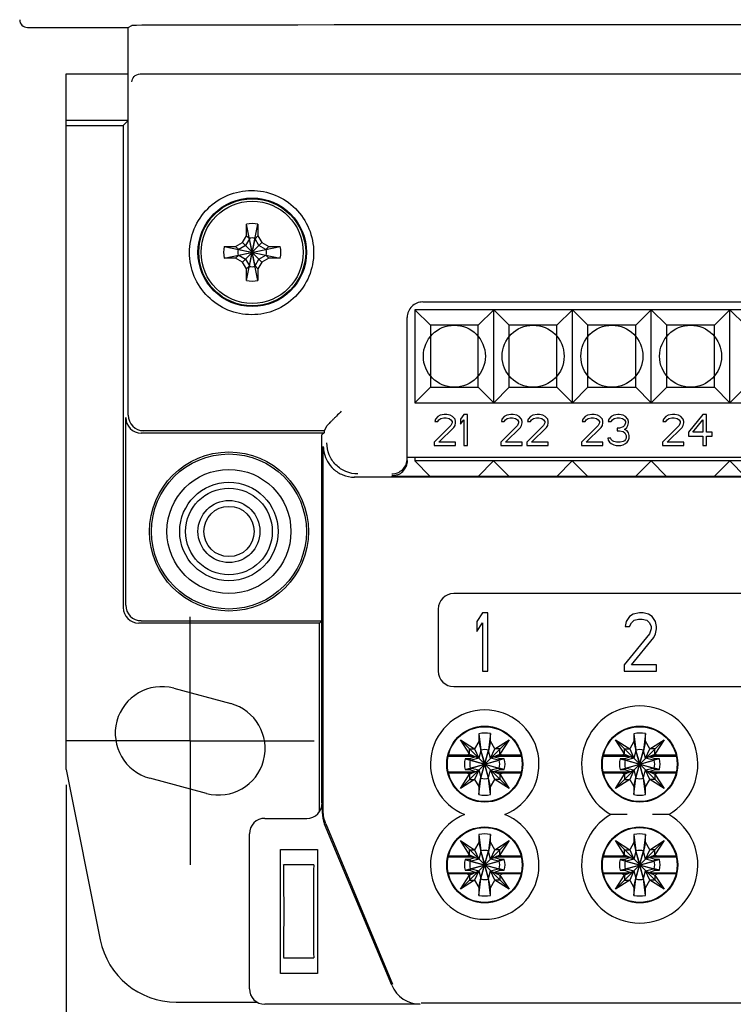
# Model space of a CAD drawing. Header units: millimetres. Extents: x 0 to 594, y 0 to 420.
# Tile 3 of 46: x 54 to 100, y 83 to 147. Entities that reach past the tile are written whole.
import ezdxf

# ---------------------------------------------------------------- set-up
doc = ezdxf.new("R2010")
doc.units = ezdxf.units.MM
doc.header["$LTSCALE"] = 32.67
doc.linetypes.add('CENTER', pattern=[0.6, 0.375, -0.075, 0.075, -0.075])
doc.layers.get('0').update_dxf_attribs({"linetype": 'CONTINUOUS'})
doc.layers.add('DEFAULT_1', color=7, linetype='CENTER')
doc.styles.get("Standard").update_dxf_attribs({"font": 'txt', "width": 0.8})
doc.dimstyles.new('DIMSTYLE_1', dxfattribs={"dimtxt": 2, "dimasz": 2, "dimexe": 0.18, "dimexo": 0.0625, "dimgap": 0.09, "dimtad": 1, "dimdsep": 46, "dimtxsty": 'Standard', "dimblk": '_FILLED', "dimblk1": '_FILLED', "dimblk2": '_FILLED', "dimcen": 0.09, "dimadec": 0, "dimazin": 0, "dimtp": 0.01, "dimtm": 0.01, "dimtfac": 1, "dimtofl": 0, "dimtmove": 0, "dimatfit": 3, "dimldrblk": '_FILLED', "dimfxl": 0, "dimtolj": 1, "dimarcsym": 0})

# ---------------------------------------------------------------- blocks, each defined once
blk = doc.blocks.new('_FILLED')
at = {"color": 0, "linetype": 'ByBlock'}
blk.add_solid([(0, 0), (-1, 0.25), (-1, -0.25)], dxfattribs=at)
blk = doc.blocks.new('*D36')
at = {"color": 2, "linetype": 'Continuous'}
for p, q in [((57.274, 97.579), (57.274, 53.415)), ((223.274, 97.579), (223.274, 53.415)), ((57.274, 54.415), (140.274, 54.415)), ((223.274, 54.415), (140.274, 54.415))]:
    blk.add_line(p, q, dxfattribs=at)
at = {"color": 2, "linetype": 'Continuous', "xscale": 2, "yscale": 2, "zscale": 2, "rotation": 180}
blk.add_blockref('_FILLED', (57.274, 54.415), dxfattribs=at)
at = {"color": 2, "linetype": 'Continuous', "xscale": 2, "yscale": 2, "zscale": 2}
blk.add_blockref('_FILLED', (223.274, 54.415), dxfattribs=at)
at = {"color": 2, "linetype": 'Continuous', "insert": (140.274, 56.915), "char_height": 2, "width": 4.8, "attachment_point": 2, "line_spacing_factor": 0.9}
blk.add_mtext('166', dxfattribs=at)

msp = doc.modelspace()

# ---------------------------------------------------------------- linework, layer by layer
at = {"color": 7, "linetype": 'Continuous'}
for p, q in [((54.774, 146.42), (61.274, 146.42)), ((61.274, 146.42), (61.51, 146.538)), ((61.274, 121.42), (61.274, 146.42)), ((57.274, 98.579), (57.274, 143.42)), ((57.274, 143.42), (61.274, 143.42)), ((62.044, 143.42), (218.504, 143.42)), ((61.274, 140.42), (57.274, 140.42)), ((60.957, 140.104), (61.274, 140.42)), ((57.274, 140.104), (60.957, 140.104)), ((60.957, 140.104), (60.957, 109.012)), ((68.904, 132.993), (68.904, 133.733)), ((69.644, 130.108), (68.904, 133.733)), ((68.904, 130.108), (69.644, 133.733)), ((69.644, 133.733), (69.644, 132.993)), ((68.647, 132.548), (68.904, 132.993)), ((69.089, 132.79), (68.839, 132.356)), ((68.904, 132.993), (69.089, 132.79)), ((69.089, 132.827), (69.089, 132.79)), ((69.459, 131.051), (69.089, 132.79)), ((69.089, 131.051), (69.459, 132.79)), ((69.644, 132.993), (69.459, 132.79)), ((69.459, 132.79), (69.459, 132.827)), ((69.71, 132.356), (69.459, 132.79)), ((69.644, 132.993), (69.901, 132.548)), ((67.461, 132.29), (71.087, 131.55)), ((67.461, 132.29), (68.201, 132.29)), ((67.461, 131.55), (71.087, 132.29)), ((68.201, 132.29), (68.647, 132.548)), ((68.201, 132.29), (68.405, 132.105)), ((68.405, 132.105), (68.368, 132.105)), ((68.839, 132.356), (68.405, 132.105)), ((68.405, 132.105), (70.143, 131.735)), ((68.405, 131.735), (70.143, 132.105)), ((69.901, 131.293), (68.647, 132.548)), ((68.647, 131.293), (69.901, 132.548)), ((70.143, 132.105), (69.71, 132.356)), ((69.901, 132.548), (70.347, 132.29)), ((70.347, 132.29), (70.143, 132.105)), ((70.18, 132.105), (70.143, 132.105)), ((70.347, 132.29), (71.087, 132.29)), ((68.201, 131.55), (67.461, 131.55)), ((68.201, 131.55), (68.405, 131.735)), ((68.647, 131.293), (68.201, 131.55)), ((68.368, 131.735), (68.405, 131.735)), ((68.405, 131.735), (68.839, 131.485)), ((68.839, 131.485), (69.089, 131.051)), ((69.459, 131.051), (69.71, 131.485)), ((69.71, 131.485), (70.143, 131.735)), ((70.347, 131.55), (69.901, 131.293)), ((70.347, 131.55), (70.143, 131.735)), ((70.143, 131.735), (70.18, 131.735)), ((71.087, 131.55), (70.347, 131.55)), ((68.904, 130.848), (68.647, 131.293)), ((68.904, 130.848), (69.089, 131.051)), ((68.904, 130.108), (68.904, 130.848)), ((69.089, 131.051), (69.089, 131.014)), ((69.459, 131.014), (69.459, 131.051)), ((69.644, 130.848), (69.459, 131.051)), ((69.901, 131.293), (69.644, 130.848)), ((69.644, 130.848), (69.644, 130.108)), ((80.274, 128.72), (140.274, 128.72)), ((79.274, 118.5), (79.274, 127.72)), ((79.774, 128.22), (79.774, 122.22)), ((79.774, 128.22), (80.774, 127.22)), ((140.734, 128.22), (79.774, 128.22)), ((83.854, 127.22), (84.854, 128.22)), ((84.854, 122.22), (84.854, 128.22)), ((85.854, 127.22), (84.854, 128.22)), ((88.934, 127.22), (89.934, 128.22)), ((89.934, 122.22), (89.934, 128.22)), ((90.934, 127.22), (89.934, 128.22)), ((94.014, 127.22), (95.014, 128.22)), ((96.014, 127.22), (95.014, 128.22)), ((95.014, 122.22), (95.014, 128.22)), ((99.094, 127.22), (100.094, 128.22)), ((100.094, 122.22), (100.094, 128.22)), ((101.094, 127.22), (100.094, 128.22)), ((80.774, 127.22), (80.774, 123.22)), ((83.854, 127.22), (80.774, 127.22)), ((83.854, 123.22), (83.854, 127.22)), ((85.854, 123.22), (85.854, 127.22)), ((88.934, 127.22), (85.854, 127.22)), ((88.934, 123.22), (88.934, 127.22)), ((90.934, 123.22), (90.934, 127.22)), ((94.014, 127.22), (90.934, 127.22)), ((94.014, 123.22), (94.014, 127.22)), ((96.014, 123.22), (96.014, 127.22)), ((99.094, 127.22), (96.014, 127.22)), ((99.094, 123.22), (99.094, 127.22)), ((79.774, 122.22), (80.774, 123.22)), ((80.774, 123.22), (83.854, 123.22)), ((83.854, 123.22), (84.854, 122.22)), ((85.854, 123.22), (84.854, 122.22)), ((85.854, 123.22), (88.934, 123.22)), ((88.934, 123.22), (89.934, 122.22)), ((90.934, 123.22), (89.934, 122.22)), ((90.934, 123.22), (94.014, 123.22)), ((94.014, 123.22), (95.014, 122.22)), ((96.014, 123.22), (95.014, 122.22)), ((96.014, 123.22), (99.094, 123.22)), ((99.094, 123.22), (100.094, 122.22)), ((101.094, 123.22), (100.094, 122.22)), ((79.774, 122.22), (140.734, 122.22)), ((61.115, 109.17), (61.115, 121.262)), ((81.244, 121.343), (81.091, 121.173)), ((81.397, 121.428), (81.244, 121.343)), ((81.666, 121.47), (81.397, 121.428)), ((81.819, 121.47), (81.666, 121.47)), ((82.049, 121.428), (81.819, 121.47)), ((82.202, 121.343), (82.049, 121.428)), ((82.356, 121.173), (82.202, 121.343)), ((82.931, 121.47), (82.701, 121.173)), ((83.161, 121.47), (82.931, 121.47)), ((83.161, 119.47), (83.161, 121.47)), ((85.537, 121.343), (85.384, 121.173)), ((85.691, 121.428), (85.537, 121.343)), ((85.959, 121.47), (85.691, 121.428)), ((86.112, 121.47), (85.959, 121.47)), ((86.342, 121.428), (86.112, 121.47)), ((86.496, 121.343), (86.342, 121.428)), ((86.649, 121.173), (86.496, 121.343)), ((87.224, 121.343), (87.071, 121.173)), ((87.377, 121.428), (87.224, 121.343)), ((87.646, 121.47), (87.377, 121.428)), ((87.799, 121.47), (87.646, 121.47)), ((88.029, 121.428), (87.799, 121.47)), ((88.182, 121.343), (88.029, 121.428)), ((88.336, 121.173), (88.182, 121.343)), ((90.751, 121.343), (90.597, 121.173)), ((90.904, 121.428), (90.751, 121.343)), ((91.172, 121.47), (90.904, 121.428)), ((91.326, 121.47), (91.172, 121.47)), ((91.556, 121.428), (91.326, 121.47)), ((91.709, 121.343), (91.556, 121.428)), ((91.862, 121.173), (91.709, 121.343)), ((92.437, 121.343), (92.284, 121.173)), ((92.591, 121.428), (92.437, 121.343)), ((92.859, 121.47), (92.591, 121.428)), ((92.936, 121.47), (92.859, 121.47)), ((93.204, 121.428), (92.936, 121.47)), ((93.357, 121.343), (93.204, 121.428)), ((93.511, 121.173), (93.357, 121.343)), ((95.964, 121.343), (95.811, 121.173)), ((96.117, 121.428), (95.964, 121.343)), ((96.386, 121.47), (96.117, 121.428)), ((96.539, 121.47), (96.386, 121.47)), ((96.769, 121.428), (96.539, 121.47)), ((96.922, 121.343), (96.769, 121.428)), ((97.076, 121.173), (96.922, 121.343)), ((98.341, 121.47), (97.421, 120.321)), ((98.571, 121.47), (98.341, 121.47)), ((98.571, 120.321), (98.571, 121.47)), ((73.933, 120.42), (74.089, 120.733)), ((82.087, 120.747), (81.014, 119.683)), ((81.091, 121.173), (81.052, 121.002)), ((81.052, 121.002), (81.244, 121.002)), ((81.244, 121.002), (81.321, 121.13)), ((81.321, 121.13), (81.436, 121.215)), ((81.436, 121.215), (81.627, 121.258)), ((81.627, 121.258), (81.781, 121.258)), ((81.781, 121.258), (81.972, 121.215)), ((81.972, 121.215), (82.087, 121.13)), ((82.087, 121.13), (82.164, 121.002)), ((82.164, 120.917), (82.087, 120.747)), ((82.164, 121.002), (82.164, 120.917)), ((82.279, 120.619), (82.356, 120.747)), ((82.394, 121.002), (82.356, 121.173)), ((82.356, 120.747), (82.394, 120.917)), ((82.394, 120.917), (82.394, 121.002)), ((82.701, 121.173), (82.701, 120.832)), ((82.701, 120.832), (82.931, 121.13)), ((82.931, 121.13), (82.931, 119.47)), ((86.381, 120.747), (85.307, 119.683)), ((85.384, 121.173), (85.346, 121.002)), ((85.346, 121.002), (85.537, 121.002)), ((85.537, 121.002), (85.614, 121.13)), ((85.614, 121.13), (85.729, 121.215)), ((85.729, 121.215), (85.921, 121.258)), ((85.921, 121.258), (86.074, 121.258)), ((86.074, 121.258), (86.266, 121.215)), ((86.266, 121.215), (86.381, 121.13)), ((86.381, 121.13), (86.457, 121.002)), ((86.457, 120.917), (86.381, 120.747)), ((86.457, 121.002), (86.457, 120.917)), ((86.572, 120.619), (86.649, 120.747)), ((86.687, 121.002), (86.649, 121.173)), ((86.649, 120.747), (86.687, 120.917)), ((86.687, 120.917), (86.687, 121.002)), ((88.067, 120.747), (86.994, 119.683)), ((87.071, 121.173), (87.032, 121.002)), ((87.032, 121.002), (87.224, 121.002)), ((87.224, 121.002), (87.301, 121.13)), ((87.301, 121.13), (87.416, 121.215)), ((87.416, 121.215), (87.607, 121.258)), ((87.607, 121.258), (87.761, 121.258)), ((87.761, 121.258), (87.952, 121.215)), ((87.952, 121.215), (88.067, 121.13)), ((88.067, 121.13), (88.144, 121.002)), ((88.144, 120.917), (88.067, 120.747)), ((88.144, 121.002), (88.144, 120.917)), ((88.259, 120.619), (88.336, 120.747)), ((88.374, 121.002), (88.336, 121.173)), ((88.336, 120.747), (88.374, 120.917)), ((88.374, 120.917), (88.374, 121.002)), ((91.594, 120.747), (90.521, 119.683)), ((90.597, 121.173), (90.559, 121.002)), ((90.559, 121.002), (90.751, 121.002)), ((90.751, 121.002), (90.827, 121.13)), ((90.827, 121.13), (90.942, 121.215)), ((90.942, 121.215), (91.134, 121.258)), ((91.134, 121.258), (91.287, 121.258)), ((91.287, 121.258), (91.479, 121.215)), ((91.479, 121.215), (91.594, 121.13)), ((91.594, 121.13), (91.671, 121.002)), ((91.671, 120.917), (91.594, 120.747)), ((91.671, 121.002), (91.671, 120.917)), ((91.786, 120.619), (91.862, 120.747)), ((91.901, 121.002), (91.862, 121.173)), ((91.862, 120.747), (91.901, 120.917)), ((91.901, 120.917), (91.901, 121.002)), ((92.284, 121.173), (92.246, 121.002)), ((92.246, 121.002), (92.437, 121.002)), ((92.437, 121.002), (92.514, 121.13)), ((92.514, 121.13), (92.629, 121.215)), ((92.629, 121.215), (92.821, 121.258)), ((92.821, 121.258), (92.974, 121.258)), ((92.974, 121.258), (93.166, 121.215)), ((93.204, 120.662), (92.974, 120.577)), ((93.166, 121.215), (93.281, 121.13)), ((93.281, 120.747), (93.204, 120.662)), ((93.281, 121.13), (93.357, 121.002)), ((93.357, 120.917), (93.281, 120.747)), ((93.357, 121.002), (93.357, 120.917)), ((93.434, 120.619), (93.511, 120.747)), ((93.549, 121.002), (93.511, 121.173)), ((93.511, 120.747), (93.549, 120.917)), ((93.549, 120.917), (93.549, 121.002)), ((96.807, 120.747), (95.734, 119.683)), ((95.811, 121.173), (95.772, 121.002)), ((95.772, 121.002), (95.964, 121.002)), ((95.964, 121.002), (96.041, 121.13)), ((96.041, 121.13), (96.156, 121.215)), ((96.156, 121.215), (96.347, 121.258)), ((96.347, 121.258), (96.501, 121.258)), ((96.501, 121.258), (96.692, 121.215)), ((96.692, 121.215), (96.807, 121.13)), ((96.807, 121.13), (96.884, 121.002)), ((96.884, 120.917), (96.807, 120.747)), ((96.884, 121.002), (96.884, 120.917)), ((96.999, 120.619), (97.076, 120.747)), ((97.114, 121.002), (97.076, 121.173)), ((97.076, 120.747), (97.114, 120.917)), ((97.114, 120.917), (97.114, 121.002)), ((97.689, 120.321), (98.341, 121.13)), ((98.341, 121.13), (98.341, 120.321)), ((73.89, 120.262), (62.115, 120.262)), ((73.933, 120.42), (62.274, 120.42)), ((73.933, 120.304), (73.774, 120.145)), ((73.774, 96.42), (73.774, 120.145)), ((73.933, 120.304), (73.933, 120.42)), ((81.321, 119.683), (82.279, 120.619)), ((85.614, 119.683), (86.572, 120.619)), ((87.301, 119.683), (88.259, 120.619)), ((90.827, 119.683), (91.786, 120.619)), ((92.821, 120.577), (92.821, 120.407)), ((92.974, 120.577), (92.821, 120.577)), ((92.821, 120.407), (92.974, 120.407)), ((92.974, 120.407), (93.204, 120.364)), ((93.204, 120.364), (93.319, 120.279)), ((93.281, 120.492), (93.434, 120.619)), ((93.472, 120.407), (93.281, 120.492)), ((93.319, 120.279), (93.396, 120.109)), ((93.396, 120.109), (93.396, 119.938)), ((93.549, 120.279), (93.472, 120.407)), ((93.587, 120.109), (93.549, 120.279)), ((93.587, 119.938), (93.587, 120.109)), ((96.041, 119.683), (96.999, 120.619)), ((97.421, 120.321), (97.421, 120.066)), ((97.421, 120.066), (98.341, 120.066)), ((98.341, 120.321), (97.689, 120.321)), ((98.341, 120.066), (98.341, 119.47)), ((98.954, 120.321), (98.571, 120.321)), ((98.571, 119.47), (98.571, 120.066)), ((98.571, 120.066), (98.954, 120.066)), ((98.954, 120.066), (98.954, 120.321)), ((73.861, 95.838), (73.861, 119.403)), ((81.014, 119.683), (81.014, 119.47)), ((81.014, 119.47), (82.394, 119.47)), ((82.394, 119.683), (81.321, 119.683)), ((82.394, 119.47), (82.394, 119.683)), ((82.931, 119.47), (83.161, 119.47)), ((85.307, 119.683), (85.307, 119.47)), ((85.307, 119.47), (86.687, 119.47)), ((86.687, 119.683), (85.614, 119.683)), ((86.687, 119.47), (86.687, 119.683)), ((86.994, 119.683), (86.994, 119.47)), ((86.994, 119.47), (88.374, 119.47)), ((88.374, 119.683), (87.301, 119.683)), ((88.374, 119.47), (88.374, 119.683)), ((90.521, 119.683), (90.521, 119.47)), ((90.521, 119.47), (91.901, 119.47)), ((91.901, 119.683), (90.827, 119.683)), ((91.901, 119.47), (91.901, 119.683)), ((92.207, 119.938), (92.246, 119.811)), ((92.399, 119.938), (92.207, 119.938)), ((92.246, 119.811), (92.322, 119.683)), ((92.322, 119.683), (92.437, 119.598)), ((92.437, 119.853), (92.399, 119.938)), ((92.514, 119.768), (92.437, 119.853)), ((92.437, 119.598), (92.591, 119.513)), ((92.591, 119.726), (92.514, 119.768)), ((92.782, 119.683), (92.591, 119.726)), ((92.591, 119.513), (92.744, 119.47)), ((92.744, 119.47), (93.051, 119.47)), ((93.012, 119.683), (92.782, 119.683)), ((93.204, 119.726), (93.012, 119.683)), ((93.051, 119.47), (93.204, 119.513)), ((93.281, 119.768), (93.204, 119.726)), ((93.204, 119.513), (93.357, 119.598)), ((93.357, 119.853), (93.281, 119.768)), ((93.396, 119.938), (93.357, 119.853)), ((93.357, 119.598), (93.472, 119.683)), ((93.472, 119.683), (93.549, 119.811)), ((93.549, 119.811), (93.587, 119.938)), ((95.734, 119.683), (95.734, 119.47)), ((95.734, 119.47), (97.114, 119.47)), ((97.114, 119.683), (96.041, 119.683)), ((97.114, 119.47), (97.114, 119.683)), ((98.341, 119.47), (98.571, 119.47)), ((79.274, 118.72), (141.274, 118.72)), ((79.764, 118.72), (79.764, 118.47)), ((79.764, 118.47), (80.764, 117.47)), ((140.724, 118.47), (79.764, 118.47)), ((83.844, 117.47), (84.844, 118.47)), ((85.844, 117.47), (84.844, 118.47)), ((88.924, 117.47), (89.924, 118.47)), ((90.924, 117.47), (89.924, 118.47)), ((94.004, 117.47), (95.004, 118.47)), ((96.004, 117.47), (95.004, 118.47)), ((99.084, 117.47), (100.084, 118.47)), ((101.084, 117.47), (100.084, 118.47)), ((80.274, 117.483), (80.764, 117.483)), ((83.844, 117.47), (80.764, 117.47)), ((83.844, 117.483), (85.844, 117.483)), ((88.924, 117.47), (85.844, 117.47)), ((88.924, 117.483), (90.924, 117.483)), ((94.004, 117.47), (90.924, 117.47)), ((94.004, 117.483), (96.004, 117.483)), ((99.084, 117.47), (96.004, 117.47)), ((99.084, 117.483), (101.084, 117.483)), ((204.687, 117.42), (75.861, 117.42)), ((176.274, 109.92), (82.274, 109.92)), ((81.274, 108.92), (81.274, 104.92)), ((84.122, 108.67), (83.774, 108.112)), ((84.469, 108.67), (84.122, 108.67)), ((84.469, 104.92), (84.469, 108.67)), ((93.851, 108.591), (93.62, 108.431)), ((94.257, 108.67), (93.851, 108.591)), ((94.488, 108.67), (94.257, 108.67)), ((94.836, 108.591), (94.488, 108.67)), ((95.068, 108.431), (94.836, 108.591)), ((73.616, 108.012), (61.957, 108.012)), ((62.115, 108.17), (73.774, 108.17)), ((73.774, 108.17), (73.616, 108.012)), ((73.616, 95.919), (73.616, 108.012)), ((83.774, 108.112), (83.774, 107.474)), ((83.774, 107.474), (84.122, 108.032)), ((84.122, 108.032), (84.122, 104.92)), ((93.388, 108.112), (93.33, 107.793)), ((93.62, 108.431), (93.388, 108.112)), ((93.62, 107.793), (93.735, 108.032)), ((93.735, 108.032), (93.909, 108.192)), ((93.909, 108.192), (94.199, 108.271)), ((94.199, 108.271), (94.43, 108.271)), ((94.43, 108.271), (94.72, 108.192)), ((94.72, 108.192), (94.894, 108.032)), ((94.894, 108.032), (95.01, 107.793)), ((95.299, 108.112), (95.068, 108.431)), ((95.357, 107.793), (95.299, 108.112)), ((94.894, 107.314), (93.272, 105.319)), ((93.33, 107.793), (93.62, 107.793)), ((95.01, 107.633), (94.894, 107.314)), ((95.01, 107.793), (95.01, 107.633)), ((95.183, 107.075), (95.299, 107.314)), ((95.299, 107.314), (95.357, 107.633)), ((95.357, 107.633), (95.357, 107.793)), ((93.735, 105.319), (95.183, 107.075)), ((84.122, 104.92), (84.469, 104.92)), ((93.272, 105.319), (93.272, 104.92)), ((93.272, 104.92), (95.357, 104.92)), ((95.357, 105.319), (93.735, 105.319)), ((95.357, 104.92), (95.357, 105.319)), ((64.215, 103.81), (67.886, 102.826)), ((82.274, 103.92), (176.274, 103.92)), ((82.708, 100.486), (83.623, 99.904)), ((85.84, 97.354), (82.708, 100.486)), ((83.29, 99.573), (82.708, 100.486)), ((82.708, 97.354), (85.84, 100.486)), ((83.894, 100.374), (83.623, 99.904)), ((83.894, 100.884), (84.024, 99.827)), ((83.894, 100.884), (83.894, 100.374)), ((83.894, 100.374), (84.024, 99.777)), ((84.644, 100.886), (84.524, 99.827)), ((84.644, 100.391), (84.524, 99.777)), ((84.644, 100.391), (84.644, 100.886)), ((84.926, 99.904), (84.644, 100.391)), ((84.926, 99.904), (85.84, 100.486)), ((85.84, 100.486), (85.257, 99.572)), ((92.708, 100.486), (93.623, 99.904)), ((95.84, 97.354), (92.708, 100.486)), ((93.29, 99.573), (92.708, 100.486)), ((92.708, 97.354), (95.84, 100.486)), ((93.894, 100.374), (93.623, 99.904)), ((93.894, 100.884), (94.024, 99.827)), ((93.894, 100.884), (93.894, 100.374)), ((93.894, 100.374), (94.024, 99.777)), ((94.644, 100.886), (94.524, 99.827)), ((94.644, 100.391), (94.524, 99.777)), ((94.644, 100.391), (94.644, 100.886)), ((94.926, 99.904), (94.644, 100.391)), ((94.926, 99.904), (95.84, 100.486)), ((95.84, 100.486), (95.257, 99.572)), ((83.291, 99.573), (83.291, 99.904)), ((83.291, 99.904), (83.623, 99.904)), ((83.623, 99.904), (83.894, 99.3)), ((84.024, 99.777), (83.898, 99.296)), ((84.524, 98.014), (84.024, 99.827)), ((84.024, 99.827), (84.024, 99.777)), ((84.024, 98.014), (84.524, 99.827)), ((84.024, 99.777), (84.274, 98.92)), ((84.024, 98.064), (84.524, 99.777)), ((84.524, 99.777), (84.524, 99.827)), ((84.65, 99.296), (84.524, 99.777)), ((84.654, 99.3), (84.926, 99.904)), ((85.257, 99.904), (84.926, 99.904)), ((85.257, 99.572), (85.257, 99.904)), ((93.291, 99.904), (93.623, 99.904)), ((93.291, 99.573), (93.291, 99.904)), ((93.623, 99.904), (93.894, 99.3)), ((94.024, 99.777), (93.898, 99.296)), ((94.524, 98.014), (94.024, 99.827)), ((94.024, 99.827), (94.024, 99.777)), ((94.024, 98.014), (94.524, 99.827)), ((94.024, 99.777), (94.274, 98.92)), ((94.024, 98.064), (94.524, 99.777)), ((94.524, 99.777), (94.524, 99.827)), ((94.65, 99.296), (94.524, 99.777)), ((94.654, 99.3), (94.926, 99.904)), ((95.257, 99.904), (94.926, 99.904)), ((95.257, 99.572), (95.257, 99.904)), ((81.953, 99.443), (83.577, 99.443)), ((83.154, 99.495), (81.962, 99.495)), ((83.011, 99.264), (83.344, 99.17)), ((83.288, 99.264), (83.011, 99.264)), ((83.29, 99.573), (83.154, 99.495)), ((83.677, 99.398), (83.288, 99.264)), ((83.288, 99.264), (83.394, 99.17)), ((83.291, 99.572), (83.894, 99.3)), ((83.344, 99.17), (85.205, 98.67)), ((83.394, 99.17), (83.344, 99.17)), ((83.344, 98.67), (85.205, 99.17)), ((83.898, 99.296), (83.394, 99.17)), ((83.394, 99.17), (85.155, 98.67)), ((83.394, 98.67), (85.155, 99.17)), ((85.155, 99.17), (84.65, 99.296)), ((84.654, 99.3), (85.257, 99.572)), ((85.259, 99.264), (84.871, 99.398)), ((84.971, 99.443), (86.595, 99.443)), ((85.259, 99.264), (85.155, 99.17)), ((85.205, 99.17), (85.155, 99.17)), ((85.537, 99.264), (85.205, 99.17)), ((85.39, 99.495), (85.257, 99.572)), ((85.537, 99.264), (85.259, 99.264)), ((86.586, 99.495), (85.39, 99.495)), ((91.953, 99.443), (93.577, 99.443)), ((93.154, 99.495), (91.962, 99.495)), ((93.011, 99.264), (93.344, 99.17)), ((93.288, 99.264), (93.011, 99.264)), ((93.29, 99.573), (93.154, 99.495)), ((93.677, 99.398), (93.288, 99.264)), ((93.288, 99.264), (93.394, 99.17)), ((93.291, 99.572), (93.894, 99.3)), ((93.344, 99.17), (95.205, 98.67)), ((93.394, 99.17), (93.344, 99.17)), ((93.344, 98.67), (95.205, 99.17)), ((93.898, 99.296), (93.394, 99.17)), ((93.394, 99.17), (95.155, 98.67)), ((93.394, 98.67), (95.155, 99.17)), ((95.155, 99.17), (94.65, 99.296)), ((94.654, 99.3), (95.257, 99.572)), ((95.259, 99.264), (94.871, 99.398)), ((94.971, 99.443), (96.595, 99.443)), ((95.259, 99.264), (95.155, 99.17)), ((95.205, 99.17), (95.155, 99.17)), ((95.537, 99.264), (95.205, 99.17)), ((95.39, 99.495), (95.257, 99.572)), ((95.537, 99.264), (95.259, 99.264)), ((96.586, 99.495), (95.39, 99.495)), ((57.274, 98.579), (59.47, 87.598)), ((83.011, 98.577), (83.344, 98.67)), ((83.011, 98.577), (83.289, 98.577)), ((83.289, 98.577), (83.394, 98.67)), ((83.289, 98.577), (83.677, 98.443)), ((83.291, 98.269), (83.894, 98.54)), ((83.344, 98.67), (83.394, 98.67)), ((83.394, 98.67), (83.898, 98.545)), ((83.894, 98.54), (83.623, 97.937)), ((83.898, 98.545), (84.024, 98.064)), ((84.524, 98.04), (84.274, 98.92)), ((84.524, 98.04), (84.65, 98.545)), ((84.65, 98.545), (85.155, 98.67)), ((84.654, 98.54), (85.257, 98.269)), ((84.926, 97.937), (84.654, 98.54)), ((84.871, 98.443), (85.259, 98.577)), ((85.259, 98.577), (85.155, 98.67)), ((85.155, 98.67), (85.205, 98.67)), ((85.537, 98.577), (85.205, 98.67)), ((85.259, 98.577), (85.537, 98.577)), ((93.011, 98.577), (93.344, 98.67)), ((93.011, 98.577), (93.289, 98.577)), ((93.289, 98.577), (93.394, 98.67)), ((93.289, 98.577), (93.677, 98.443)), ((93.291, 98.269), (93.894, 98.54)), ((93.344, 98.67), (93.394, 98.67)), ((93.394, 98.67), (93.898, 98.545)), ((93.894, 98.54), (93.623, 97.937)), ((93.898, 98.545), (94.024, 98.064)), ((94.524, 98.04), (94.274, 98.92)), ((94.524, 98.04), (94.65, 98.545)), ((94.65, 98.545), (95.155, 98.67)), ((94.654, 98.54), (95.257, 98.269)), ((94.926, 97.937), (94.654, 98.54)), ((94.871, 98.443), (95.259, 98.577)), ((95.259, 98.577), (95.155, 98.67)), ((95.155, 98.67), (95.205, 98.67)), ((95.537, 98.577), (95.205, 98.67)), ((95.259, 98.577), (95.537, 98.577)), ((66.333, 97.031), (62.662, 98.014)), ((83.577, 98.398), (81.953, 98.398)), ((83.158, 98.345), (81.962, 98.345)), ((82.708, 97.354), (83.291, 98.269)), ((83.623, 97.937), (82.708, 97.354)), ((83.158, 98.345), (83.291, 98.269)), ((83.291, 98.269), (83.291, 97.937)), ((83.291, 97.937), (83.623, 97.937)), ((83.623, 97.937), (83.894, 97.467)), ((83.894, 97.467), (84.024, 98.064)), ((83.894, 96.957), (84.024, 98.014)), ((84.024, 98.064), (84.024, 98.014)), ((84.644, 97.45), (84.524, 98.04)), ((84.524, 98.014), (84.524, 98.04)), ((84.644, 96.955), (84.524, 98.014)), ((84.644, 97.45), (84.926, 97.937)), ((85.84, 97.354), (84.926, 97.937)), ((85.257, 97.937), (84.926, 97.937)), ((86.595, 98.398), (84.971, 98.398)), ((85.257, 98.269), (85.39, 98.345)), ((85.257, 98.269), (85.84, 97.354)), ((85.257, 98.269), (85.257, 97.937)), ((86.586, 98.345), (85.39, 98.345)), ((93.577, 98.398), (91.953, 98.398)), ((93.158, 98.345), (91.962, 98.345)), ((92.708, 97.354), (93.291, 98.269)), ((93.623, 97.937), (92.708, 97.354)), ((93.158, 98.345), (93.291, 98.269)), ((93.291, 98.269), (93.291, 97.937)), ((93.291, 97.937), (93.623, 97.937)), ((93.623, 97.937), (93.894, 97.467)), ((93.894, 97.467), (94.024, 98.064)), ((93.894, 96.957), (94.024, 98.014)), ((94.024, 98.064), (94.024, 98.014)), ((94.644, 97.45), (94.524, 98.04)), ((94.524, 98.014), (94.524, 98.04)), ((94.644, 96.955), (94.524, 98.014)), ((94.644, 97.45), (94.926, 97.937)), ((95.84, 97.354), (94.926, 97.937)), ((95.257, 97.937), (94.926, 97.937)), ((96.595, 98.398), (94.971, 98.398)), ((95.257, 98.269), (95.39, 98.345)), ((95.257, 98.269), (95.84, 97.354)), ((95.257, 98.269), (95.257, 97.937)), ((96.586, 98.345), (95.39, 98.345)), ((83.894, 97.467), (83.894, 96.957)), ((84.644, 96.955), (84.644, 97.45)), ((93.894, 97.467), (93.894, 96.957)), ((94.644, 96.955), (94.644, 97.45)), ((73.792, 96.424), (73.792, 95.824)), ((70.092, 95.424), (72.792, 95.424)), ((93.462, 95.67), (92.403, 95.67)), ((96.145, 95.67), (95.087, 95.67)), ((78.273, 84.669), (73.945, 95.055)), ((74.015, 95.069), (78.319, 84.738)), ((69.092, 84.438), (69.092, 94.424)), ((82.708, 93.986), (83.623, 93.404)), ((85.84, 90.854), (82.708, 93.986)), ((83.29, 93.073), (82.708, 93.986)), ((82.708, 90.854), (85.84, 93.986)), ((83.894, 94.384), (84.024, 93.327)), ((83.894, 94.384), (83.894, 93.874)), ((84.644, 94.386), (84.524, 93.327)), ((84.644, 93.891), (84.644, 94.386)), ((84.926, 93.404), (85.84, 93.986)), ((85.84, 93.986), (85.257, 93.072)), ((92.708, 93.986), (93.623, 93.404)), ((95.84, 90.854), (92.708, 93.986)), ((93.29, 93.073), (92.708, 93.986)), ((92.708, 90.854), (95.84, 93.986)), ((93.894, 94.384), (94.024, 93.327)), ((93.894, 94.384), (93.894, 93.874)), ((94.644, 94.386), (94.524, 93.327)), ((94.644, 93.891), (94.644, 94.386)), ((94.926, 93.404), (95.84, 93.986)), ((95.84, 93.986), (95.257, 93.072)), ((71.092, 85.424), (71.092, 93.424)), ((71.092, 93.424), (73.492, 93.424)), ((73.492, 93.424), (73.492, 85.424)), ((83.291, 93.404), (83.623, 93.404)), ((83.291, 93.073), (83.291, 93.404)), ((83.894, 93.874), (83.623, 93.404)), ((83.623, 93.404), (83.894, 92.8)), ((83.894, 93.874), (84.024, 93.277)), ((84.524, 91.514), (84.024, 93.327)), ((84.024, 93.327), (84.024, 93.277)), ((84.024, 91.514), (84.524, 93.327)), ((84.644, 93.891), (84.524, 93.277)), ((84.524, 93.277), (84.524, 93.327)), ((84.926, 93.404), (84.644, 93.891)), ((84.654, 92.8), (84.926, 93.404)), ((85.257, 93.404), (84.926, 93.404)), ((85.257, 93.072), (85.257, 93.404)), ((93.291, 93.404), (93.623, 93.404)), ((93.291, 93.073), (93.291, 93.404)), ((93.894, 93.874), (93.623, 93.404)), ((93.623, 93.404), (93.894, 92.8)), ((93.894, 93.874), (94.024, 93.277)), ((94.524, 91.514), (94.024, 93.327)), ((94.024, 93.327), (94.024, 93.277)), ((94.024, 91.514), (94.524, 93.327)), ((94.644, 93.891), (94.524, 93.277)), ((94.524, 93.277), (94.524, 93.327)), ((94.926, 93.404), (94.644, 93.891)), ((94.654, 92.8), (94.926, 93.404)), ((95.257, 93.404), (94.926, 93.404)), ((95.257, 93.072), (95.257, 93.404)), ((81.953, 92.943), (83.577, 92.943)), ((83.154, 92.995), (81.962, 92.995)), ((83.011, 92.764), (83.344, 92.67)), ((83.288, 92.764), (83.011, 92.764)), ((83.29, 93.073), (83.154, 92.995)), ((83.677, 92.898), (83.288, 92.764)), ((83.288, 92.764), (83.394, 92.67)), ((83.291, 93.072), (83.894, 92.8)), ((83.898, 92.796), (83.394, 92.67)), ((84.024, 93.277), (83.898, 92.796)), ((84.024, 93.277), (84.274, 92.42)), ((84.024, 91.564), (84.524, 93.277)), ((84.65, 92.796), (84.524, 93.277)), ((85.155, 92.67), (84.65, 92.796)), ((84.654, 92.8), (85.257, 93.072)), ((85.259, 92.764), (84.871, 92.898)), ((84.971, 92.943), (86.595, 92.943)), ((85.259, 92.764), (85.155, 92.67)), ((85.537, 92.764), (85.205, 92.67)), ((85.39, 92.995), (85.257, 93.072)), ((85.537, 92.764), (85.259, 92.764)), ((86.586, 92.995), (85.39, 92.995)), ((91.953, 92.943), (93.577, 92.943)), ((93.154, 92.995), (91.962, 92.995)), ((93.011, 92.764), (93.344, 92.67)), ((93.288, 92.764), (93.011, 92.764)), ((93.29, 93.073), (93.154, 92.995)), ((93.677, 92.898), (93.288, 92.764)), ((93.288, 92.764), (93.394, 92.67)), ((93.291, 93.072), (93.894, 92.8)), ((93.898, 92.796), (93.394, 92.67)), ((94.024, 93.277), (93.898, 92.796)), ((94.024, 93.277), (94.274, 92.42)), ((94.024, 91.564), (94.524, 93.277)), ((94.65, 92.796), (94.524, 93.277)), ((95.155, 92.67), (94.65, 92.796)), ((94.654, 92.8), (95.257, 93.072)), ((95.259, 92.764), (94.871, 92.898)), ((94.971, 92.943), (96.595, 92.943)), ((95.259, 92.764), (95.155, 92.67)), ((95.537, 92.764), (95.205, 92.67)), ((95.39, 92.995), (95.257, 93.072)), ((95.537, 92.764), (95.259, 92.764)), ((96.586, 92.995), (95.39, 92.995)), ((73.248, 92.42), (71.3, 92.42)), ((83.011, 92.077), (83.344, 92.17)), ((83.011, 92.077), (83.289, 92.077)), ((83.289, 92.077), (83.394, 92.17)), ((83.289, 92.077), (83.677, 91.943)), ((83.344, 92.67), (85.205, 92.17)), ((83.394, 92.67), (83.344, 92.67)), ((83.344, 92.17), (85.205, 92.67)), ((83.344, 92.17), (83.394, 92.17)), ((83.394, 92.67), (85.155, 92.17)), ((83.394, 92.17), (85.155, 92.67)), ((83.394, 92.17), (83.898, 92.045)), ((84.524, 91.54), (84.274, 92.42)), ((84.65, 92.045), (85.155, 92.17)), ((84.871, 91.943), (85.259, 92.077)), ((85.205, 92.67), (85.155, 92.67)), ((85.259, 92.077), (85.155, 92.17)), ((85.155, 92.17), (85.205, 92.17)), ((85.537, 92.077), (85.205, 92.17)), ((85.259, 92.077), (85.537, 92.077)), ((93.011, 92.077), (93.344, 92.17)), ((93.011, 92.077), (93.289, 92.077)), ((93.289, 92.077), (93.394, 92.17)), ((93.289, 92.077), (93.677, 91.943)), ((93.344, 92.67), (95.205, 92.17)), ((93.394, 92.67), (93.344, 92.67)), ((93.344, 92.17), (95.205, 92.67)), ((93.344, 92.17), (93.394, 92.17)), ((93.394, 92.67), (95.155, 92.17)), ((93.394, 92.17), (95.155, 92.67)), ((93.394, 92.17), (93.898, 92.045)), ((94.524, 91.54), (94.274, 92.42)), ((94.65, 92.045), (95.155, 92.17)), ((94.871, 91.943), (95.259, 92.077)), ((95.205, 92.67), (95.155, 92.67)), ((95.259, 92.077), (95.155, 92.17)), ((95.155, 92.17), (95.205, 92.17)), ((95.537, 92.077), (95.205, 92.17)), ((95.259, 92.077), (95.537, 92.077)), ((83.577, 91.898), (81.953, 91.898)), ((83.158, 91.845), (81.962, 91.845)), ((82.708, 90.854), (83.291, 91.769)), ((83.623, 91.437), (82.708, 90.854)), ((83.158, 91.845), (83.291, 91.769)), ((83.291, 91.769), (83.894, 92.04)), ((83.291, 91.769), (83.291, 91.437)), ((83.291, 91.437), (83.623, 91.437)), ((83.894, 92.04), (83.623, 91.437)), ((83.623, 91.437), (83.894, 90.967)), ((83.894, 90.967), (84.024, 91.564)), ((83.894, 90.457), (84.024, 91.514)), ((83.898, 92.045), (84.024, 91.564)), ((84.024, 91.564), (84.024, 91.514)), ((84.524, 91.54), (84.65, 92.045)), ((84.644, 90.95), (84.524, 91.54)), ((84.524, 91.514), (84.524, 91.54)), ((84.644, 90.455), (84.524, 91.514)), ((84.644, 90.95), (84.926, 91.437)), ((84.654, 92.04), (85.257, 91.769)), ((84.926, 91.437), (84.654, 92.04)), ((85.84, 90.854), (84.926, 91.437)), ((85.257, 91.437), (84.926, 91.437)), ((86.595, 91.898), (84.971, 91.898)), ((85.257, 91.769), (85.39, 91.845)), ((85.257, 91.769), (85.84, 90.854)), ((85.257, 91.769), (85.257, 91.437)), ((86.586, 91.845), (85.39, 91.845)), ((93.577, 91.898), (91.953, 91.898)), ((93.158, 91.845), (91.962, 91.845)), ((92.708, 90.854), (93.291, 91.769)), ((93.623, 91.437), (92.708, 90.854)), ((93.158, 91.845), (93.291, 91.769)), ((93.291, 91.769), (93.894, 92.04)), ((93.291, 91.769), (93.291, 91.437)), ((93.291, 91.437), (93.623, 91.437)), ((93.894, 92.04), (93.623, 91.437)), ((93.623, 91.437), (93.894, 90.967)), ((93.894, 90.967), (94.024, 91.564)), ((93.894, 90.457), (94.024, 91.514)), ((93.898, 92.045), (94.024, 91.564)), ((94.024, 91.564), (94.024, 91.514)), ((94.524, 91.54), (94.65, 92.045)), ((94.644, 90.95), (94.524, 91.54)), ((94.524, 91.514), (94.524, 91.54)), ((94.644, 90.455), (94.524, 91.514)), ((94.644, 90.95), (94.926, 91.437)), ((94.654, 92.04), (95.257, 91.769)), ((94.926, 91.437), (94.654, 92.04)), ((95.84, 90.854), (94.926, 91.437)), ((95.257, 91.437), (94.926, 91.437)), ((96.595, 91.898), (94.971, 91.898)), ((95.257, 91.769), (95.39, 91.845)), ((95.257, 91.769), (95.84, 90.854)), ((95.257, 91.769), (95.257, 91.437)), ((96.586, 91.845), (95.39, 91.845)), ((83.894, 90.967), (83.894, 90.457)), ((84.644, 90.455), (84.644, 90.95)), ((93.894, 90.967), (93.894, 90.457)), ((94.644, 90.455), (94.644, 90.95)), ((71.3, 86.42), (73.248, 86.42)), ((73.492, 85.424), (71.092, 85.424)), ((64.373, 83.578), (69.569, 83.578)), ((80.119, 83.438), (70.092, 83.438)), ((200.383, 83.507), (80.165, 83.507))]:
    msp.add_line(p, q, dxfattribs=at)
for centre, radius in [((69.274, 131.92), 3.5), ((69.274, 131.92), 3.45), ((69.274, 131.92), 3.293), ((67.774, 113.92), 5.127), ((67.774, 113.92), 5), ((67.774, 113.92), 4), ((67.774, 113.92), 3.175), ((67.774, 113.92), 2.794), ((67.774, 113.92), 2), ((67.774, 113.92), 1.621), ((84.274, 98.92), 2.45), ((84.274, 98.92), 2.413), ((94.274, 98.92), 2.45), ((94.274, 98.92), 2.413), ((84.274, 92.42), 2.45), ((84.274, 92.42), 2.413), ((94.274, 92.42), 2.45), ((94.274, 92.42), 2.413)]:
    msp.add_circle(centre, radius, dxfattribs=at)
at = {"color": 40, "linetype": 'Continuous'}
for centre in [(82.314, 125.22), (87.394, 125.22), (92.474, 125.22), (97.554, 125.22)]:
    msp.add_circle(centre, 2, dxfattribs=at)
at = {"color": 7, "linetype": 'Continuous'}
for centre, radius, start, end in [((69.274, 131.92), 1.85, 78.46304, 101.53696), ((69.274, 131.92), 0.925, 78.46304, 101.53696), ((69.274, 131.92), 1.85, 168.46304, 191.53696), ((69.274, 131.92), 0.925, 168.46304, 191.53696), ((69.274, 131.92), 0.925, 348.46304, 11.53696), ((69.274, 131.92), 1.85, 348.46304, 11.53696), ((69.274, 131.92), 0.925, 258.46304, 281.53696), ((69.274, 131.92), 1.85, 258.46304, 281.53696), ((80.274, 127.72), 1, 90.00241, 180.00443), ((75.84, 119.421), 1.979, 180.53236, 193.09846), ((78.274, 118.632), 1, 269.9989, 359.99892), ((78.274, 118.5), 1, 292.49878, 337.49881), ((82.274, 108.92), 1, 90, 180), ((82.274, 104.92), 1, 180, 270), ((63.439, 100.912), 3, 75, 255), ((67.109, 99.929), 3, 255, 75), ((84.274, 98.92), 3.5, 291.78679, 248.21321), ((94.274, 98.92), 3.75, 299.92643, 240.07357), ((84.274, 98.92), 2, 79.33887, 100.95278), ((94.274, 98.92), 2, 79.33887, 100.95278), ((84.274, 98.92), 0.94, 74.57615, 105.42385), ((94.274, 98.92), 0.94, 74.57615, 105.42385), ((84.274, 98.92), 1.309, 164.79284, 195.20716), ((83.123, 99.466), 0.198, 32.33009, 32.66991), ((84.274, 98.92), 0.964, 164.96229, 195.03771), ((84.274, 98.92), 0.964, 344.96229, 15.03771), ((84.274, 98.92), 1.309, 344.79284, 15.20716), ((94.274, 98.92), 1.309, 164.79284, 195.20716), ((93.123, 99.466), 0.198, 32.33009, 32.66991), ((94.274, 98.92), 0.964, 164.96229, 195.03771), ((94.274, 98.92), 0.964, 344.96229, 15.03771), ((94.274, 98.92), 1.309, 344.79284, 15.20716), ((84.274, 98.92), 0.94, 254.57615, 285.42385), ((94.274, 98.92), 0.94, 254.57615, 285.42385), ((84.274, 98.92), 2, 259.04722, 280.66113), ((94.274, 98.92), 2, 259.04722, 280.66113), ((70.092, 94.424), 1, 90, 180), ((84.274, 92.42), 3.5, 111.78679, 68.21321), ((94.274, 92.42), 3.75, 119.92643, 60.07357), ((84.274, 92.42), 2, 79.33887, 100.95278), ((94.274, 92.42), 2, 79.33887, 100.95278), ((84.274, 92.42), 0.94, 74.57615, 105.42385), ((94.274, 92.42), 0.94, 74.57615, 105.42385), ((84.274, 92.42), 1.309, 164.79284, 195.20716), ((83.123, 92.966), 0.198, 32.33009, 32.66991), ((84.274, 92.42), 1.309, 344.79284, 15.20716), ((94.274, 92.42), 1.309, 164.79284, 195.20716), ((93.123, 92.966), 0.198, 32.33009, 32.66991), ((94.274, 92.42), 1.309, 344.79284, 15.20716), ((84.274, 92.42), 0.964, 164.96229, 195.03771), ((84.274, 92.42), 0.964, 344.96229, 15.03771), ((94.274, 92.42), 0.964, 164.96229, 195.03771), ((94.274, 92.42), 0.964, 344.96229, 15.03771), ((84.274, 92.42), 0.94, 254.57615, 285.42385), ((94.274, 92.42), 0.94, 254.57615, 285.42385), ((84.274, 92.42), 2, 259.04722, 280.66113), ((94.274, 92.42), 2, 259.04722, 280.66113), ((70.092, 84.438), 1, 180, 270)]:
    msp.add_arc(centre, radius, start, end, dxfattribs=at)
for centre, major_axis, ratio, start_param, end_param in [((54.775, 146.92), (0.475, 0.158), 0.998478, 2.820542, 4.390425), ((54.775, 146.92), (0.494, 0.082), 0.998592, 2.976816, 4.547156), ((65.509, 146.538), (4, 0), 0.008727, 1.652374, 3.124139), ((140.274, 138.557), (921.5, 0), 0.008727, 1.489219, 1.652374), ((62.115, 121.262), (0.707, 0.707), 0.999924, 2.356233, 3.926953), ((62.274, 121.42), (-0.707, -0.707), 0.999924, -0.78536, 0.78536), ((62.274, 121.421), (0.707, 0.707), 0.999695, -3.926839, -2.356347), ((61.957, 109.012), (0.707, 0.707), 0.999924, 2.356233, 3.926953), ((62.115, 109.17), (-0.707, -0.707), 0.999924, -0.78536, 0.78536), ((72.792, 96.424), (1, 0), 0.999962, -1.570796, 0), ((75.792, 95.824), (1.961, 0.392), 0.99996, 2.944205, 3.338981), ((71.3, 89.42), (0, 3), 0.008727, -3.141593, 0), ((73.248, 89.42), (0, 3), 0.008727, 0, 3.141593), ((64.373, 88.579), (0, 5), 0.999962, 1.768192, 3.141593), ((80.119, 85.438), (1.109, 1.664), 0.999945, -3.72957, -2.553615)]:
    msp.add_ellipse(centre, major_axis=major_axis, ratio=ratio, start_param=start_param, end_param=end_param, dxfattribs=at)
for points, knots in [([(61.51, 142.92), (61.516, 143.039), (61.627, 143.303), (61.9, 143.42), (62.044, 143.42)], [0, 0, 0, 0, 0.453307, 1, 1, 1, 1]), ([(65.233, 131.903), (65.234, 132.424), (65.442, 133.477), (66.331, 134.808), (67.661, 135.7), (69.231, 136.013), (70.803, 135.703), (72.137, 134.811), (73.029, 133.479), (73.238, 132.425), (73.238, 131.903)], [0, 0, 0, 0, 0.125068, 0.25, 0.374837, 0.499648, 0.62455, 0.74962, 0.874824, 1, 1, 1, 1]), ([(73.238, 131.903), (73.237, 131.382), (73.029, 130.33), (72.14, 128.999), (70.811, 128.108), (69.241, 127.794), (67.669, 128.104), (66.335, 128.995), (65.442, 130.327), (65.233, 131.382), (65.233, 131.903)], [0, 0, 0, 0, 0.125064, 0.24995, 0.374732, 0.499528, 0.624465, 0.749586, 0.874815, 1, 1, 1, 1]), ([(75.019, 121.67), (74.914, 121.565), (74.759, 121.41), (74.558, 121.208), (74.421, 121.069), (74.298, 120.946), (74.209, 120.856), (74.151, 120.797), (74.12, 120.766), (74.102, 120.746), (74.091, 120.737), (74.089, 120.733)], [0, 0, 0, 0, 0.338278, 0.498341, 0.647917, 0.781962, 0.892954, 0.936313, 0.969612, 0.991342, 1, 1, 1, 1]), ([(76.089, 117.631), (75.829, 117.631), (75.303, 117.735), (74.638, 118.18), (74.193, 118.845), (74.089, 119.371), (74.089, 119.631)], [0, 0, 0, 0, 0.250003, 0.500005, 0.750002, 1, 1, 1, 1]), ([(73.912, 118.973), (73.956, 118.784), (74.107, 118.403), (74.513, 117.901), (75.119, 117.518), (75.618, 117.42), (75.878, 117.42)], [0, 0, 0, 0, 0.216011, 0.449171, 0.710035, 1, 1, 1, 1]), ([(78.274, 117.5), (78.274, 117.498), (78.287, 117.5), (78.301, 117.496), (78.334, 117.497), (78.376, 117.495), (78.43, 117.494), (78.525, 117.492), (78.602, 117.491), (78.656, 117.49)], [0, 0, 0, 0, 0.01662, 0.065118, 0.145294, 0.256777, 0.399055, 0.571112, 1, 1, 1, 1]), ([(78.656, 117.49), (78.763, 117.489), (79.302, 117.484), (79.841, 117.483), (80.274, 117.483)], [0, 0, 0, 0, 0.197306, 1, 1, 1, 1]), ([(83.154, 99.495), (83.183, 99.492), (83.31, 99.479), (83.438, 99.468), (83.538, 99.461)], [0, 0, 0, 0, 0.222628, 1, 1, 1, 1]), ([(85.39, 99.495), (85.362, 99.492), (85.236, 99.479), (85.109, 99.468), (85.011, 99.461)], [0, 0, 0, 0, 0.22215, 1, 1, 1, 1]), ([(93.154, 99.495), (93.183, 99.492), (93.31, 99.479), (93.438, 99.468), (93.538, 99.461)], [0, 0, 0, 0, 0.222628, 1, 1, 1, 1]), ([(95.39, 99.495), (95.362, 99.492), (95.236, 99.479), (95.109, 99.468), (95.011, 99.461)], [0, 0, 0, 0, 0.22215, 1, 1, 1, 1]), ([(83.158, 98.345), (83.186, 98.348), (83.313, 98.362), (83.439, 98.373), (83.538, 98.38)], [0, 0, 0, 0, 0.22215, 1, 1, 1, 1]), ([(85.39, 98.345), (85.362, 98.348), (85.236, 98.362), (85.109, 98.373), (85.011, 98.38)], [0, 0, 0, 0, 0.22215, 1, 1, 1, 1]), ([(93.158, 98.345), (93.186, 98.348), (93.313, 98.362), (93.439, 98.373), (93.538, 98.38)], [0, 0, 0, 0, 0.22215, 1, 1, 1, 1]), ([(95.39, 98.345), (95.362, 98.348), (95.236, 98.362), (95.109, 98.373), (95.011, 98.38)], [0, 0, 0, 0, 0.22215, 1, 1, 1, 1]), ([(83.154, 92.995), (83.183, 92.992), (83.31, 92.979), (83.438, 92.968), (83.538, 92.961)], [0, 0, 0, 0, 0.222628, 1, 1, 1, 1]), ([(85.39, 92.995), (85.362, 92.992), (85.236, 92.979), (85.109, 92.968), (85.011, 92.961)], [0, 0, 0, 0, 0.22215, 1, 1, 1, 1]), ([(93.154, 92.995), (93.183, 92.992), (93.31, 92.979), (93.438, 92.968), (93.538, 92.961)], [0, 0, 0, 0, 0.222628, 1, 1, 1, 1]), ([(95.39, 92.995), (95.362, 92.992), (95.236, 92.979), (95.109, 92.968), (95.011, 92.961)], [0, 0, 0, 0, 0.22215, 1, 1, 1, 1]), ([(83.158, 91.845), (83.186, 91.848), (83.313, 91.862), (83.439, 91.873), (83.538, 91.88)], [0, 0, 0, 0, 0.22215, 1, 1, 1, 1]), ([(85.39, 91.845), (85.362, 91.848), (85.236, 91.862), (85.109, 91.873), (85.011, 91.88)], [0, 0, 0, 0, 0.22215, 1, 1, 1, 1]), ([(93.158, 91.845), (93.186, 91.848), (93.313, 91.862), (93.439, 91.873), (93.538, 91.88)], [0, 0, 0, 0, 0.22215, 1, 1, 1, 1]), ([(95.39, 91.845), (95.362, 91.848), (95.236, 91.862), (95.109, 91.873), (95.011, 91.88)], [0, 0, 0, 0, 0.22215, 1, 1, 1, 1])]:
    msp.add_open_spline(points, degree=3, knots=knots, dxfattribs=at)
for points in [[(79.274, 118.5), (79.274, 118.37), (79.248, 118.238), (79.198, 118.118)], [(78.657, 117.576), (78.537, 117.527), (78.404, 117.5), (78.274, 117.5)], [(74.015, 95.069), (73.914, 95.31), (73.861, 95.576), (73.861, 95.838)]]:
    msp.add_open_spline(points, degree=3, dxfattribs=at)
at = {"layer": 'DEFAULT_1', "color": 2, "linetype": 'CENTER'}
for q in [(65.274, 108.42), (57.274, 100.42), (65.274, 92.42), (73.274, 100.42)]:
    msp.add_line((65.274, 100.42), q, dxfattribs=at)

# ---------------------------------------------------------------- dimensions: what is measured, and where the dimension line sits
at = {"color": 2, "linetype": 'Continuous'}
dim = msp.add_linear_dim(base=(223.274, 54.415), p1=(57.274, 97.579), p2=(223.274, 97.579), dimstyle='DIMSTYLE_1', dxfattribs=at)
dim.commit()
dim.dimension.update_dxf_attribs({"geometry": '*D36', "text_midpoint": (137.874, 55.915), "dimtype": 160})

doc.saveas('drawing.dxf')
